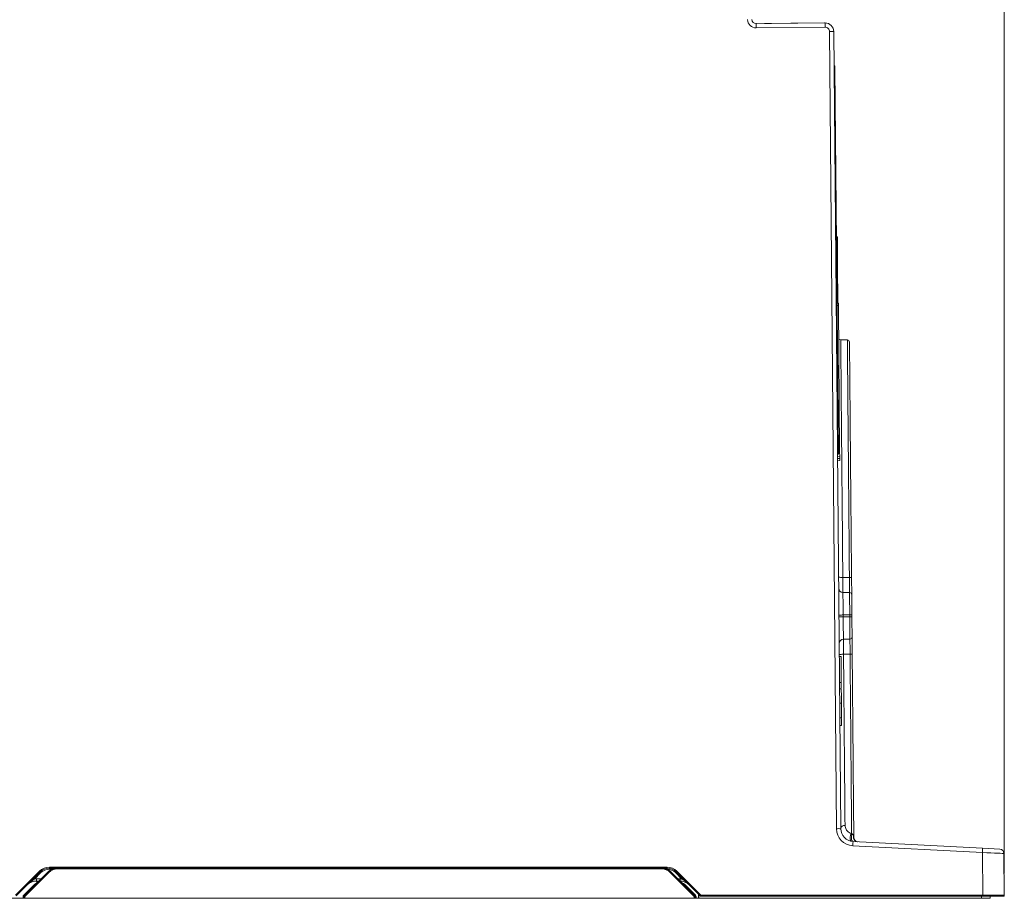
# Model space of a CAD drawing. Header units: millimetres. Extents: x 0 to 2100, y 0 to 1485.
# Tile 57 of 65: x 1515 to 1744, y 284 to 487. Entities that reach past the tile are written whole.
import ezdxf

# ---------------------------------------------------------------- set-up
doc = ezdxf.new("R2010")
doc.units = ezdxf.units.MM
doc.header["$LTSCALE"] = 5
doc.styles.add('SLDTEXTSTYLE1', font='TXT', dxfattribs={"width": 0.75})
doc.dimstyles.new('SLDDIMSTYLE0', dxfattribs={"dimtxt": 12.5, "dimasz": 15, "dimexe": 0, "dimexo": 0.0625, "dimgap": 3.125, "dimtad": 1, "dimdec": 0, "dimrnd": 1e-09, "dimzin": 12, "dimdsep": 46, "dimtxsty": 'SLDTEXTSTYLE1', "dimblk1": 'CLOSED', "dimblk2": 'CLOSED', "dimsah": 1, "dimcen": 0.09, "dimadec": 0, "dimazin": 3, "dimtfac": 1, "dimtofl": 0, "dimtmove": 0, "dimatfit": 3, "dimldrblk": 'CLOSED', "dimfxl": 0, "dimfrac": 2, "dimtolj": 1, "dimtzin": 12, "dimarcsym": 0})

# ---------------------------------------------------------------- blocks, each defined once
blk = doc.blocks.new('_CLOSED')
at = {"color": 0, "linetype": 'ByBlock', "lineweight": -2}
for p, q in [((-1, 0.166667), (0, 0)), ((-1, 0.166667), (-1, -0.166667)), ((0, 0), (-1, -0.166667)), ((0, 0), (-1, 0))]:
    blk.add_line(p, q, dxfattribs=at)
blk = doc.blocks.new('_D_1')
at = {"color": 7, "linetype": 'Continuous', "lineweight": 0}
for p, q in [((1039.24, 346.43), (1039.24, 589.59)), ((1743.54, 289.48), (1743.54, 589.59)), ((1743.54, 584.59), (1039.24, 584.59))]:
    blk.add_line(p, q, dxfattribs=at)
at = {"color": 7, "linetype": 'Continuous', "lineweight": 0, "xscale": 15, "yscale": 15, "rotation": 180.0000000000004}
blk.add_blockref('_CLOSED', (1039.24, 584.59), dxfattribs=at)
at = {"color": 7, "linetype": 'Continuous', "lineweight": 0, "xscale": 15, "yscale": 15}
blk.add_blockref('_CLOSED', (1743.54, 584.59), dxfattribs=at)
at = {"color": 7, "linetype": 'Continuous', "lineweight": 0, "insert": (1377.54, 600.7), "char_height": 12.5, "attachment_point": 1, "style": 'SLDTEXTSTYLE1'}
blk.add_mtext('704', dxfattribs=at)

msp = doc.modelspace()

# ---------------------------------------------------------------- linework, layer by layer
at = {"color": 7, "linetype": 'Continuous', "lineweight": 15}
for p, q in [((1686.05, 486.48), (1702.02, 486.62)), ((1688.05, 486.52), (1689.6, 486.53)), ((1689.6, 486.53), (1701.87, 486.64)), ((1702.03, 485.63), (1686.06, 485.49)), ((1704.65, 299.88), (1703.04, 484.63)), ((1704.04, 484.63), (1705.65, 299.88)), ((1704.11, 476.67), (1704.31, 476.67)), ((1704.31, 476.17), (1704.11, 476.17)), ((1704.31, 476.67), (1704.31, 476.17)), ((1704.31, 476.17), (1705.09, 387.17)), ((1704.86, 437.04), (1704.66, 437.06)), ((1704.86, 437.04), (1704.91, 431.04)), ((1704.91, 431.04), (1704.71, 431.03)), ((1704.92, 429.39), (1704.72, 429.39)), ((1704.91, 431.04), (1704.92, 429.39)), ((1704.92, 429.39), (1704.98, 423.04)), ((1704.98, 423.04), (1704.78, 423.04)), ((1704.98, 423.04), (1704.99, 421.64)), ((1705.09, 421.64), (1704.79, 421.64)), ((1704.99, 421.64), (1705.09, 421.64)), ((1705.09, 421.64), (1705.09, 421.14)), ((1705.09, 421.14), (1705.39, 387.18)), ((1707.18, 413.17), (1705.62, 413.2)), ((1704.89, 387.17), (1705.09, 387.17)), ((1705.1, 386.67), (1704.9, 386.67)), ((1704.9, 386.17), (1705.4, 386.18)), ((1705.4, 385.68), (1704.9, 385.67)), ((1705.09, 387.17), (1705.1, 386.67)), ((1705.39, 387.18), (1705.4, 386.18)), ((1705.4, 386.18), (1705.4, 385.68)), ((1705.4, 385.68), (1705.41, 385.18)), ((1705.41, 385.18), (1704.91, 385.17)), ((1706.13, 358.1), (1707.65, 358.09)), ((1708.15, 358.03), (1708.18, 354.12)), ((1707.69, 354.61), (1706.15, 354.64)), ((1706.2, 349.41), (1706.21, 349.01)), ((1707.73, 349.41), (1706.2, 349.41)), ((1707.73, 349.01), (1707.73, 349.41)), ((1708.22, 349.41), (1708.22, 349.01)), ((1707.73, 349.01), (1706.21, 349.01)), ((1707.77, 343.8), (1706.26, 343.77)), ((1708.27, 344.31), (1708.3, 340.39)), ((1707.81, 340.32), (1706.28, 340.32)), ((1705.71, 339.76), (1705.31, 339.76)), ((1705.71, 339.76), (1705.76, 333.76)), ((1705.76, 333.76), (1705.36, 333.76)), ((1705.76, 333.76), (1705.77, 332.45)), ((1705.77, 332.27), (1705.37, 332.27)), ((1705.8, 328.95), (1705.4, 328.94)), ((1705.83, 325.6), (1705.43, 325.59)), ((1705.83, 325.42), (1705.84, 323.76)), ((1705.84, 323.76), (1705.44, 323.76)), ((1708.17, 298.75), (1708.29, 298.67)), ((1708.5, 296.91), (1738.51, 295.33)), ((1708.64, 298.12), (1708.67, 297.84)), ((1738.45, 294.34), (1708.44, 295.92)), ((1738.54, 284.48), (1738.45, 294.34)), ((1738.51, 295.33), (1742.51, 295.12)), ((1743.46, 294.13), (1743.54, 284.48)), ((1514.46, 284.48), (1520.01, 290.03)), ((1520.18, 289.86), (1514.63, 284.31)), ((1516.41, 284.24), (1522.03, 289.86)), ((1522.18, 289.72), (1516.61, 284.16)), ((1522.3, 290.98), (1665.41, 290.98)), ((1522.3, 290.74), (1522.3, 290.98)), ((1524.16, 290.74), (1522.3, 290.74)), ((1522.3, 290.74), (1522.3, 290.5)), ((1524.16, 290.74), (1524.16, 290.54)), ((1524.16, 290.74), (1664.15, 290.74)), ((1664.15, 290.54), (1524.16, 290.54)), ((1559.11, 290.74), (1559.11, 290.74)), ((1562.66, 290.74), (1562.66, 290.74)), ((1614.11, 290.74), (1614.11, 290.74)), ((1617.66, 290.74), (1617.66, 290.74)), ((1644.14, 290.74), (1644.14, 290.74)), ((1665.41, 290.74), (1664.15, 290.74)), ((1664.15, 290.74), (1664.15, 290.54)), ((1665.41, 290.74), (1665.41, 290.98)), ((1665.41, 290.74), (1665.41, 290.5)), ((1671.69, 284.16), (1666.13, 289.72)), ((1666.27, 289.86), (1671.83, 284.29)), ((1673.08, 284.31), (1667.53, 289.86)), ((1667.7, 290.03), (1673.25, 284.48)), ((1520.35, 289.69), (1518.86, 288.2)), ((1519.28, 287.54), (1519.71, 287.54)), ((1519.3, 288.23), (1519.3, 287.74)), ((1519.91, 287.74), (1519.3, 287.74)), ((1668.84, 288.2), (1667.36, 289.69)), ((1668.41, 287.74), (1668.39, 287.74)), ((1668.41, 288.23), (1668.41, 287.74)), ((1516.21, 284.32), (1518.69, 286.8)), ((1669.65, 286.8), (1672.01, 284.43)), ((1511.73, 283.74), (1516.21, 283.74)), ((1516.21, 283.74), (1516.21, 284.32)), ((1516.41, 283.74), (1516.21, 283.74)), ((1516.41, 283.74), (1516.41, 284.24)), ((1516.61, 283.74), (1516.41, 283.74)), ((1516.61, 284.16), (1516.61, 283.74)), ((1516.61, 283.74), (1671.7, 283.74)), ((1671.7, 283.74), (1671.69, 284.16)), ((1671.9, 283.74), (1671.7, 283.74)), ((1671.89, 284.16), (1671.9, 283.74)), ((1672.13, 283.74), (1671.9, 283.74)), ((1672.13, 284.16), (1672.13, 283.74)), ((1672.13, 283.74), (1672.72, 283.74)), ((1672.76, 283.74), (1672.72, 283.74)), ((1672.76, 283.74), (1738.24, 283.74)), ((1673.25, 284.48), (1673.25, 284.24)), ((1673.25, 284.48), (1738.54, 284.48)), ((1738.54, 284.24), (1673.25, 284.24)), ((1740.24, 283.74), (1738.24, 283.74)), ((1738.54, 284.48), (1738.54, 284.24)), ((1743.3, 284.24), (1738.54, 284.24)), ((1740.23, 284.24), (1740.24, 283.74))]:
    msp.add_line(p, q, dxfattribs=at)
at = {"color": 8, "linetype": 'Continuous', "lineweight": 15}
for p, q in [((1705.09, 421.14), (1704.79, 421.14)), ((1705.39, 387.18), (1705.09, 387.17)), ((1522.99, 290.5), (1522.3, 290.5)), ((1558.91, 290.74), (1558.91, 290.74)), ((1559.31, 290.74), (1559.31, 290.74)), ((1562.46, 290.74), (1562.46, 290.74)), ((1562.86, 290.74), (1562.86, 290.74)), ((1613.91, 290.74), (1613.91, 290.74)), ((1614.31, 290.74), (1614.31, 290.74)), ((1617.46, 290.74), (1617.46, 290.74)), ((1617.86, 290.74), (1617.86, 290.74)), ((1665.41, 290.5), (1665.32, 290.5)), ((1519.3, 288.23), (1520.41, 288.23)), ((1667.9, 288.23), (1668.41, 288.23)), ((1672.72, 283.74), (1672.72, 284.67)), ((1672.76, 284.63), (1672.76, 283.74)), ((1738.24, 283.74), (1738.23, 284.24))]:
    msp.add_line(p, q, dxfattribs=at)
at = {"color": 7, "linetype": 'Continuous', "lineweight": 15, "flags": 128}
for points in [[(1686.06, 485.49), (1686.06, 485.68), (1686.06, 485.87), (1686.05, 486.04), (1686.05, 486.19), (1686.05, 486.31), (1686.05, 486.4), (1686.05, 486.46), (1686.05, 486.48)], [(1702.03, 485.63), (1702.03, 485.82), (1702.03, 486.01), (1702.03, 486.18), (1702.03, 486.33), (1702.02, 486.45), (1702.02, 486.54), (1702.02, 486.6), (1702.02, 486.62)], [(1705.22, 349.4), (1705.24, 349.4), (1705.3, 349.4), (1705.39, 349.4), (1705.51, 349.4), (1705.66, 349.4), (1705.83, 349.4), (1706.01, 349.41), (1706.2, 349.41)], [(1708.22, 349.41), (1708.21, 349.41), (1708.18, 349.41), (1708.14, 349.41), (1708.08, 349.41), (1708, 349.41), (1707.92, 349.41), (1707.83, 349.41), (1707.73, 349.41)], [(1705.22, 349), (1705.24, 349), (1705.3, 349), (1705.39, 349), (1705.51, 349), (1705.66, 349), (1705.83, 349), (1706.01, 349.01), (1706.21, 349.01)], [(1708.22, 349.01), (1708.21, 349.01), (1708.19, 349.01), (1708.14, 349.01), (1708.08, 349.01), (1708.01, 349.01), (1707.92, 349.01), (1707.83, 349.01), (1707.73, 349.01)], [(1708.5, 296.91), (1708.36, 296.96), (1708.25, 297.1), (1708.16, 297.31), (1708.11, 297.57), (1708.1, 297.87), (1708.12, 298.17), (1708.19, 298.44), (1708.29, 298.67)], [(1708.5, 296.91), (1708.49, 296.89), (1708.49, 296.83), (1708.49, 296.74), (1708.48, 296.62), (1708.47, 296.47), (1708.46, 296.3), (1708.45, 296.11), (1708.44, 295.92)], [(1738.51, 295.33), (1738.51, 295.32), (1738.5, 295.26), (1738.5, 295.17), (1738.49, 295.04), (1738.48, 294.89), (1738.47, 294.72), (1738.46, 294.54), (1738.45, 294.34)]]:
    msp.add_lwpolyline(points, dxfattribs=at)
at = {"color": 7, "linetype": 'Continuous', "lineweight": 15}
for centre, radius, start, end in [((1686.04, 487.49), 2, 183, 270.5), ((1686.04, 487.48), 1, 183, 270.5), ((1688.06, 486.28), 0.24, 90.5, 117.4844), ((1701.88, 484.64), 2, 78.8089, 90.5), ((1702.04, 484.62), 2, 0.5, 90.5), ((1702.04, 484.63), 1, 0.5, 90.5), ((1703.54, 455.98), 28.65, 89.0002, 90.9998), ((1705.66, 414.2), 1, 240.5, 269.5389), ((1707.17, 412.67), 0.5, 0.4386, 87.547), ((1706.17, 355.64), 1, 180.5, 269), ((1707.68, 354.11), 0.5, 0.5, 89), ((1706.28, 342.78), 1, 91, 180.5), ((1707.77, 344.3), 0.5, 271, 0.5), ((1708.65, 299.91), 4, 180.5, 267), ((1705.15, 271.23), 28.65, 89.0002, 90.9998), ((1706.55, 299.75), 0.902, 84.2766, 171.7327), ((1708.65, 299.9), 3, 180.5, 267), ((1709.54, 297.68), 1.74, 142.2694, 203.7343), ((1709.59, 297.84), 0.994, 164.109, 266.1762), ((1708.34, 298.25), 0.332, 335.9603, 0.3441), ((1709.67, 297.85), 1, 180.5, 267), ((1742.46, 294.13), 1, 0.5, 87), ((1522.3, 287.74), 3.24, 90, 135), ((1513.12, 283.05), 9.81, 43.9431, 45.3542), ((1522.3, 287.74), 3, 90, 135), ((1513.49, 282.91), 9.64, 44.6472, 46.0643), ((1522.3, 287.74), 2.76, 90, 135), ((1524.16, 287.74), 3, 90, 135), ((1516.46, 284.07), 8.04, 44.6472, 46.0643), ((1524.16, 287.74), 2.8, 90, 135), ((1664.15, 287.74), 3, 45, 90), ((1664.15, 287.74), 2.8, 45, 90), ((1665.41, 287.74), 3.24, 45, 90), ((1665.41, 287.74), 3, 45, 90), ((1665.41, 287.74), 2.76, 45, 90), ((1671.85, 284.07), 8.04, 133.9357, 135.3528), ((1674.22, 282.91), 9.64, 133.9357, 135.3528), ((1674.59, 283.05), 9.81, 134.6458, 136.0569), ((1519.3, 284.74), 3, 90, 135), ((1512, 281.43), 9.64, 44.6472, 46.0643), ((1519.3, 284.73), 3.5, 90, 97.1739), ((1668.41, 284.73), 3.5, 82.8261, 90), ((1668.41, 284.74), 3, 45, 90), ((1667.38, 284.54), 3.2, 45, 66.5912), ((1675.7, 281.43), 9.64, 133.9357, 135.3528), ((1524.41, 292.45), 8.04, 224.6472, 226.0643), ((1669.29, 287.07), 0.451, 293.637, 322.6483), ((1677.41, 278.51), 8.04, 133.9357, 135.3528), ((1671.79, 278.43), 5.73, 89.0002, 90.9998), ((1671.65, 284.71), 0.451, 293.637, 322.6483), ((1671.69, 284.15), 0.2, 0.5, 45), ((1672.01, 290.09), 5.94, 268.8593, 271.1407), ((1671.73, 284.15), 0.4, 0.5, 45), ((1680.14, 277.5), 9.81, 134.6458, 136.0569), ((1673.25, 284.48), 0.24, 225, 270), ((1743.3, 284.48), 0.24, 270, 0.5)]:
    msp.add_arc(centre, radius, start, end, dxfattribs=at)
at = {"color": 8, "linetype": 'Continuous', "lineweight": 15}
for centre, radius, start, end in [((1689.97, 486.51), 0.365, 176.349, 180.4488), ((1702.23, 486.62), 0.365, 176.349, 180.4488), ((1520.96, 284.54), 3.2, 114.6995, 135)]:
    msp.add_arc(centre, radius, start, end, dxfattribs=at)
at = {"color": 7, "linetype": 'Continuous', "lineweight": 15}
for centre, major_axis, ratio, start_param, end_param in [((1738.45, 294.34), (5, -0.2), 0.001741, 0.000085, 1.570805), ((1516.21, 284.32), (0.199, -0.084), 0.007448, 4.715512, 6.283185), ((1516.61, 284.15), (0.199, -0.084), 0.007448, 1.57392, 3.141593), ((1738.54, 284.48), (5, 0), 0.000419, 0.000003, 1.570724)]:
    msp.add_ellipse(centre, major_axis=major_axis, ratio=ratio, start_param=start_param, end_param=end_param, dxfattribs=at)
at = {"color": 8, "linetype": 'Continuous', "lineweight": 15}
for points, knots in [([(1705.64, 413.14), (1705.64, 413.16), (1705.64, 413.2), (1705.64, 412.81), (1705.65, 411.96), (1705.66, 410.64), (1705.68, 408.9), (1705.7, 406.74), (1705.72, 404.15), (1705.74, 401.17), (1705.77, 397.83), (1705.81, 394.17), (1705.84, 390.14), (1705.88, 385.83), (1705.92, 381.28), (1705.96, 376.53), (1706.01, 371.52), (1706.06, 365.41), (1706.1, 360.85), (1706.13, 358.1)], [0, 0, 0, 0, 0.023217, 0.081752, 0.140916, 0.200943, 0.259066, 0.317595, 0.376754, 0.436775, 0.494906, 0.553443, 0.612609, 0.672639, 0.730765, 0.789297, 0.848459, 0.908484, 1, 1, 1, 1]), ([(1707.65, 358.09), (1707.63, 360.89), (1707.59, 365.43), (1707.54, 371.5), (1707.5, 376.45), (1707.45, 381.26), (1707.41, 385.83), (1707.38, 390.11), (1707.34, 394.09), (1707.31, 397.8), (1707.28, 401.15), (1707.26, 404.11), (1707.23, 406.68), (1707.21, 408.87), (1707.2, 410.62), (1707.19, 411.93), (1707.18, 412.77), (1707.18, 413.18), (1707.18, 413.13), (1707.18, 413.11)], [0, 0, 0, 0, 0.092937, 0.150812, 0.20909, 0.268634, 0.328616, 0.386496, 0.444778, 0.504327, 0.564315, 0.622187, 0.680461, 0.740002, 0.799981, 0.857859, 0.916139, 0.975686, 1, 1, 1, 1])]:
    msp.add_open_spline(points, degree=3, knots=knots, dxfattribs=at)
at = {"color": 7, "linetype": 'Continuous', "lineweight": 15}
for points, knots in [([(1707.67, 412.62), (1707.67, 412.64), (1707.67, 412.69), (1707.67, 412.31), (1707.68, 411.48), (1707.69, 410.18), (1707.71, 408.46), (1707.72, 406.33), (1707.75, 403.77), (1707.78, 400.33), (1707.82, 395.79), (1707.86, 390.61), (1707.9, 385.65), (1707.94, 381.14), (1707.99, 376.43), (1708.03, 371.47), (1708.08, 365.37), (1708.12, 360.8), (1708.15, 358.03)], [0, 0, 0, 0, 0.02439, 0.082355, 0.141786, 0.201654, 0.259622, 0.317995, 0.376997, 0.436858, 0.524508, 0.612158, 0.672028, 0.729999, 0.788376, 0.84738, 0.907245, 1, 1, 1, 1]), ([(1706.13, 358.1), (1706.13, 357.66), (1706.14, 356.78), (1706.14, 355.68), (1706.15, 354.92), (1706.15, 354.66), (1706.15, 354.64), (1706.15, 354.64)], [0, 0, 0, 0, 0.235625, 0.47125, 0.70687, 0.942486, 1, 1, 1, 1]), ([(1707.69, 354.61), (1707.69, 354.64), (1707.69, 354.7), (1707.68, 355.23), (1707.67, 356.17), (1707.66, 357.2), (1707.66, 357.87), (1707.65, 358.09)], [0, 0, 0, 0, 0.174854, 0.410324, 0.645795, 0.881276, 1, 1, 1, 1]), ([(1706.15, 354.64), (1706.15, 354.64), (1706.15, 354.64), (1706.15, 354.53), (1706.16, 353.94), (1706.17, 352.75), (1706.18, 351.25), (1706.2, 350.08), (1706.2, 349.49), (1706.2, 349.41), (1706.2, 349.41)], [0, 0, 0, 0, 0.000007, 0.139483, 0.354137, 0.568354, 0.783459, 0.971159, 0.999993, 1, 1, 1, 1]), ([(1707.73, 349.41), (1707.73, 349.41), (1707.73, 349.99), (1707.72, 351.16), (1707.7, 352.72), (1707.69, 353.9), (1707.69, 354.48), (1707.69, 354.61), (1707.69, 354.61), (1707.69, 354.61)], [0, 0, 0, 0, 0.0000074, 0.2144489, 0.4290512, 0.6431518, 0.8579873, 0.9816236, 1, 1, 1, 1]), ([(1708.18, 354.12), (1708.18, 354.09), (1708.18, 354.04), (1708.19, 353.47), (1708.19, 352.41), (1708.21, 351), (1708.22, 349.94), (1708.22, 349.41)], [0, 0, 0, 0, 0.141944, 0.356753, 0.570887, 0.78546, 1, 1, 1, 1]), ([(1706.21, 349.01), (1706.21, 349.01), (1706.21, 348.63), (1706.22, 347.66), (1706.24, 346.19), (1706.25, 344.85), (1706.26, 344.02), (1706.26, 343.78), (1706.26, 343.78), (1706.26, 343.77)], [0, 0, 0, 0, 0.000007, 0.13938, 0.354078, 0.568329, 0.783463, 0.971454, 1, 1, 1, 1]), ([(1707.77, 343.8), (1707.77, 343.8), (1707.77, 343.8), (1707.77, 344), (1707.77, 344.86), (1707.76, 346.19), (1707.74, 347.61), (1707.74, 348.57), (1707.73, 348.96), (1707.73, 349.01), (1707.73, 349.01)], [0, 0, 0, 0, 0.000007, 0.214483, 0.429119, 0.643256, 0.858135, 0.981795, 0.999993, 1, 1, 1, 1]), ([(1708.22, 349.01), (1708.23, 348.66), (1708.24, 347.79), (1708.25, 346.46), (1708.26, 345.27), (1708.26, 344.46), (1708.26, 344.36), (1708.27, 344.31)], [0, 0, 0, 0, 0.141797, 0.35665, 0.570819, 0.785426, 1, 1, 1, 1]), ([(1706.26, 343.77), (1706.26, 343.73), (1706.26, 343.64), (1706.27, 342.95), (1706.27, 341.93), (1706.28, 340.98), (1706.28, 340.42), (1706.28, 340.32)], [0, 0, 0, 0, 0.235648, 0.471297, 0.706949, 0.942605, 1, 1, 1, 1]), ([(1707.81, 340.32), (1707.81, 340.65), (1707.8, 341.42), (1707.79, 342.5), (1707.78, 343.36), (1707.77, 343.75), (1707.77, 343.79), (1707.77, 343.8)], [0, 0, 0, 0, 0.174768, 0.410315, 0.645861, 0.881396, 1, 1, 1, 1]), ([(1705.3, 340.17), (1705.32, 340.19), (1705.35, 340.22), (1705.57, 340.27), (1705.9, 340.3), (1706.15, 340.31), (1706.28, 340.32)], [0, 0, 0, 0, 0.25, 0.5, 0.75, 1, 1, 1, 1]), ([(1706.28, 340.32), (1706.31, 337.66), (1706.36, 332.3), (1706.42, 325.47), (1706.47, 319.77), (1706.51, 315.11), (1706.55, 310.63), (1706.58, 307.14), (1706.61, 303.77), (1706.62, 301.91), (1706.64, 300.64)], [0, 0, 0, 0, 0.175069, 0.353017, 0.467703, 0.583186, 0.70118, 0.820041, 0.876826, 1, 1, 1, 1]), ([(1708.17, 298.75), (1708.16, 299.74), (1708.14, 301.74), (1708.11, 305.1), (1708.08, 308.71), (1708.05, 312.71), (1708.01, 317.07), (1707.97, 321.82), (1707.93, 326.82), (1707.89, 330.62), (1707.86, 334.06), (1707.84, 336.81), (1707.82, 339.25), (1707.81, 340.32)], [0, 0, 0, 0, 0.096174, 0.19288, 0.291246, 0.390182, 0.49779, 0.606146, 0.716857, 0.828383, 0.84953, 0.93416, 1, 1, 1, 1]), ([(1708.3, 340.39), (1708.32, 337.64), (1708.36, 333.15), (1708.42, 327.15), (1708.46, 322.23), (1708.5, 317.46), (1708.54, 312.98), (1708.57, 308.84), (1708.61, 305.03), (1708.64, 301.45), (1708.66, 299.32), (1708.67, 298.25)], [0, 0, 0, 0, 0.166512, 0.271343, 0.376175, 0.484051, 0.591928, 0.692603, 0.793277, 0.896639, 1, 1, 1, 1]), ([(1705.8, 328.95), (1705.8, 329.44), (1705.79, 330.42), (1705.78, 331.52), (1705.77, 332.16), (1705.77, 332.24), (1705.77, 332.27)], [0, 0, 0, 0, 0.279811, 0.559029, 0.779559, 1, 1, 1, 1]), ([(1705.83, 325.6), (1705.83, 325.65), (1705.83, 325.75), (1705.82, 326.65), (1705.81, 327.78), (1705.8, 328.56), (1705.8, 328.95)], [0, 0, 0, 0, 0.279829, 0.559129, 0.779366, 1, 1, 1, 1]), ([(1706.64, 300.64), (1706.69, 300.31), (1706.77, 299.76), (1707.28, 299.18), (1707.74, 298.87), (1708.05, 298.78), (1708.17, 298.75)], [0, 0, 0, 0, 0.436958, 0.705325, 0.893344, 1, 1, 1, 1]), ([(1708.29, 298.67), (1708.34, 298.63), (1708.48, 298.52), (1708.57, 298.33), (1708.62, 298.19), (1708.64, 298.12)], [0, 0, 0, 0, 0.219678, 0.598081, 1, 1, 1, 1]), ([(1708.67, 298.25), (1708.67, 298.25), (1708.67, 298.17), (1708.67, 298.03), (1708.67, 297.88), (1708.67, 297.84)], [0, 0, 0, 0, 0.080096, 0.716549, 1, 1, 1, 1]), ([(1518.86, 288.2), (1518.67, 288.07), (1518.27, 287.79), (1517.7, 287.35), (1517.34, 287.02), (1517.18, 286.86), (1517.18, 286.86)], [0, 0, 0, 0, 0.312477, 0.671323, 0.995063, 1, 1, 1, 1]), ([(1670.53, 286.86), (1670.52, 286.86), (1670.36, 287.02), (1670, 287.35), (1669.44, 287.79), (1669.03, 288.07), (1668.84, 288.2)], [0, 0, 0, 0, 0.004937, 0.328677, 0.687523, 1, 1, 1, 1])]:
    msp.add_open_spline(points, degree=3, knots=knots, dxfattribs=at)
for points in [[(1705.14, 358.23), (1705.16, 358.21), (1705.19, 358.18), (1705.41, 358.13), (1705.74, 358.1), (1706, 358.1), (1706.13, 358.1)], [(1708.15, 358.03), (1708.14, 358.04), (1708.12, 358.06), (1708.01, 358.08), (1707.85, 358.09), (1707.72, 358.09), (1707.65, 358.09)], [(1708.3, 340.39), (1708.29, 340.38), (1708.28, 340.37), (1708.16, 340.34), (1708, 340.32), (1707.87, 340.32), (1707.81, 340.32)]]:
    msp.add_open_spline(points, degree=3, dxfattribs=at)

# ---------------------------------------------------------------- dimensions: what is measured, and where the dimension line sits
at = {"color": 7, "linetype": 'Continuous', "lineweight": 0}
dim = msp.add_linear_dim(base=(1039.24, 584.59), p1=(1743.54, 284.48), p2=(1039.24, 341.43), dimstyle='SLDDIMSTYLE0', dxfattribs=at)
dim.commit()
dim.dimension.update_dxf_attribs({"geometry": '_D_1', "text_midpoint": (1391.39, 584.59), "dimtype": 160})

doc.saveas('drawing.dxf')
